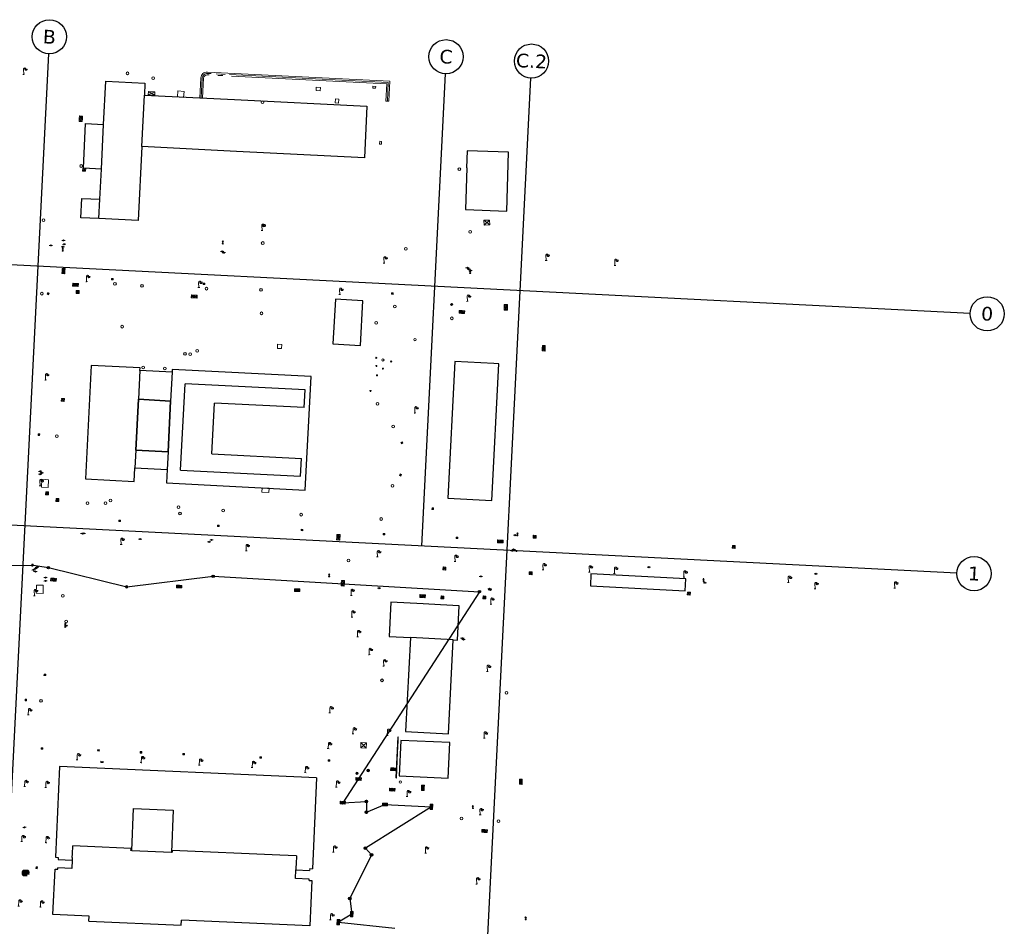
# Model space of a CAD drawing. Header units: millimetres. Extents: x 32690613 to 32694766, y 5342952 to 5344788.
# Tile 25 of 27: x 32692691 to 32692979, y 5344272 to 5344537. Entities that reach past the tile are written whole.
import ezdxf

# ---------------------------------------------------------------- set-up
doc = ezdxf.new("R2010")
doc.units = ezdxf.units.MM
doc.layers.get('Defpoints').update_dxf_attribs({"color": 11})
doc.layers.add('_GP_Block_Schachtdeckel', color=54, linetype='Continuous')
for name, color, linetype, lineweight in [('_Grünplan (RV)_Block_Schachtdeckel', 8, 'Continuous', 5), ('Ein-Beleuchtung_Mast', 252, 'Continuous', 18), ('Ein-Einbringöffnung', 33, 'Continuous', 5), ('Ent-Entwässerungskasten', 140, 'Continuous', 5), ('Ent-Straßeneinlauf', 150, 'Continuous', 5), ('KI_GWM', 5, 'Continuous', 18), ('KI_Schaechte_und_Gullys', 32, 'Continuous', 18), ('Ver-Brunnen_unterirdisch', 9, 'Continuous', 5), ('Ver-Deckel_Dieseltank', 161, 'Continuous', 9), ('Ver-Deckel_ELT', 20, 'Continuous', 5), ('Ver-Deckel_Schmutz', 30, 'Continuous', 9), ('Ver-Deckel_Sicker', 150, 'Continuous', 9), ('Ver-Deckel_Unbekannt', 80, 'Continuous', 9), ('Ver-Elektro_u_Verteilerkästen', 10, 'Continuous', 13), ('Ver-Gas_Station', 50, 'Continuous', 9), ('Ver-Hydrant_Oberflur', 170, 'Continuous', 13), ('Ver-Hydrant_Unterflur', 140, 'Continuous', 13), ('Ver-Pipeline', 213, 'Continuous', 13), ('Ver-Schacht_Unbekannt_007', 12, 'Continuous', 80)]:
    doc.layers.add(name, color=color, linetype=linetype, lineweight=lineweight)
doc.styles.add('Verdana', font='verdana.ttf')

# ---------------------------------------------------------------- blocks, each defined once
blk = doc.blocks.new('Schachtdeckel_ELT')
at = {"layer": 'Ver-Deckel_ELT'}
for p, q in [((-2.24, 0.61), (-2.16, 1.45)), ((-2.24, 0.61), (-1.32, 1.38)), ((-1.39, 0.53), (-2.24, 0.61)), ((-2.16, 1.45), (-1.32, 1.38)), ((-2.16, 1.45), (-1.39, 0.53)), ((-1.32, 1.38), (-1.39, 0.53))]:
    blk.add_line(p, q, dxfattribs=at)
blk = doc.blocks.new('Wasserschieber')
at = {"layer": 'Ver-Hydrant_Unterflur'}
for p, q in [((-0.15, 0), (-0.5, 0)), ((0.15, 0), (0.5, 0))]:
    blk.add_line(p, q, dxfattribs=at).dxf.unprotected_set("ltscale", 0)
blk.add_circle((0, 0), 0.15, dxfattribs=at).dxf.unprotected_set("ltscale", 0)
blk = doc.blocks.new('Oberflurhydrant')
at = {"layer": 'Ver-Hydrant_Oberflur'}
for p, q in [((0, 0.8), (-0.2, 0.48)), ((0, 0.48), (-0.2, 0.48)), ((0, 0.8), (0.2, 0.48)), ((0, 0.15), (0, 0.48)), ((0, 0.48), (0.2, 0.48))]:
    blk.add_line(p, q, dxfattribs=at)
blk.add_circle((0, 0), 0.15, dxfattribs=at)
blk = doc.blocks.new('Gruppe-1587-1')
for p, q in [((-4469457.17, -5342657.58), (-4469456.67, -5342657.58)), ((-4469457.17, -5342657.63), (-4469456.67, -5342657.63)), ((-4469457.17, -5342657.68), (-4469456.67, -5342657.68)), ((-4469457.17, -5342657.73), (-4469456.67, -5342657.73)), ((-4469457.17, -5342657.78), (-4469456.67, -5342657.78)), ((-4469457.17, -5342657.83), (-4469456.67, -5342657.83)), ((-4469457.17, -5342657.88), (-4469456.67, -5342657.88)), ((-4469457.17, -5342657.93), (-4469456.67, -5342657.93)), ((-4469457.17, -5342657.98), (-4469456.67, -5342657.98))]:
    blk.add_line(p, q)
at = {"flags": 128}
blk.add_lwpolyline([(-4469457.17, -5342657.53), (-4469456.67, -5342657.53), (-4469456.67, -5342658.03), (-4469457.17, -5342658.03)], close=True, dxfattribs=at)
blk = doc.blocks.new('Gully Mitte')
at = {"layer": 'Ent-Straßeneinlauf', "lineweight": 5}
for p, q in [((-0.25, 0.2), (-0.25, -0.2)), ((0.25, 0.2), (-0.25, 0.2)), ((-0.12, 0.2), (-0.12, -0.2)), ((0, 0.2), (0, -0.2)), ((0.12, -0.2), (0.12, 0.2)), ((0.25, -0.2), (0.25, 0.2)), ((-0.25, -0.2), (0.25, -0.2))]:
    blk.add_line(p, q, dxfattribs=at)
blk = doc.blocks.new('Gully Rand')
at = {"layer": 'Ent-Straßeneinlauf'}
blk.add_blockref('Gully Mitte', (0, -0.2), dxfattribs=at)
blk = doc.blocks.new('A$C78070446')
for p, q in [((4469989.15, 5343046.05), (4469922.86, 5342307.18)), ((4470104.68, 5343035.69), (4470092.34, 5342898.17)), ((4470129.58, 5343033.45), (4470100.95, 5342714.26)), ((4469505.56, 5343027.12), (4470255.14, 5342959.86)), ((4469498.77, 5342951.42), (4470248.35, 5342884.17))]:
    blk.add_line(p, q)
for centre in [(4469989.59, 5343051.03), (4470105.13, 5343040.67), (4470130.03, 5343038.43), (4470260.12, 5342959.42), (4470253.33, 5342883.72)]:
    blk.add_circle(centre, 5)
at = {"char_height": 4, "attachment_point": 5, "rotation": 354.86, "line_spacing_factor": 0.252012, "style": 'Verdana'}
for s, insert in [('B', (4469989.59, 5343051.03)), ('C', (4470105.13, 5343040.67)), ('C.2', (4470130.03, 5343038.43)), ('0', (4470260.12, 5342959.42)), ('1', (4470253.33, 5342883.72))]:
    blk.add_mtext(s, dxfattribs=dict(at, insert=insert))
blk = doc.blocks.new('Lampe')
at = {"layer": 'Ein-Beleuchtung_Mast', "lineweight": 5}
for p, q in [((0, 0), (-0.25, 0)), ((0, 1.5), (0, 0)), ((0, 0), (0.25, 0)), ((0.7, 1.5), (0.3, 1.5)), ((0.7, 1.5), (1.1, 1.5))]:
    blk.add_line(p, q, dxfattribs=at)
at = {"layer": 'Ein-Beleuchtung_Mast', "lineweight": 5, "flags": 128}
for points in [[(0.7, 1.5, 0.414214), (0.35, 1.85, 0.414214), (0, 1.5)], [(0.35, 1.5, 0.414214), (0.7, 1.15, 0.414214), (1.05, 1.5)]]:
    blk.add_lwpolyline(points, format="xyb", dxfattribs=at)
blk = doc.blocks.new('Schachtdeckel_rund_')
for p, q in [((-0.2625, 0), (0.2625, 0)), ((0, 0.2625), (0, -0.2625))]:
    blk.add_line(p, q)
for radius in [0.375, 0.2625]:
    blk.add_circle((0, 0), radius)
blk = doc.blocks.new('A$C191C7936')
at = {"flags": 128}
blk.add_lwpolyline([(-0.36, 0.19), (0.38, 0.16), (0.36, -0.19), (-0.38, -0.16)], close=True, dxfattribs=at)
at = {"layer": 'Defpoints', "insert": (0, 0), "char_height": 0.06, "width": 0.5052, "attachment_point": 5, "rotation": 357.4665, "line_spacing_factor": 0.945368, "style": 'Verdana'}
blk.add_mtext('FW-Einspeise-\\Pkasten\\PH: 1,15 m', dxfattribs=at)
blk = doc.blocks.new('Gully_rechteckig_seitlich_gem_')
at = {"lineweight": -2}
for p, q in [((0.285, 0), (-0.28875, 0)), ((-0.28875, 0), (-0.28875, -0.375)), ((-0.0975, 0), (-0.0975, -0.375)), ((0, 0), (0, 0.075)), ((0.0975, -0.375), (0.0975, 0)), ((0.285, -0.375), (0.285, 0)), ((-0.28875, -0.375), (0.285, -0.375))]:
    blk.add_line(p, q, dxfattribs=at)
blk = doc.blocks.new('A$C0bbd0210')
blk.add_lwpolyline([(0.03, 0.76), (1.56, 0.69), (1.52, -0.08), (0, 0)], close=True)
for points in [[(0, 0), (0.8, 0.73), (1.52, -0.08)], [(1.56, 0.69), (0.76, -0.04), (0.03, 0.76)], [(0.76, -0.04), (0.8, 0.73)]]:
    blk.add_lwpolyline(points)
blk = doc.blocks.new('Schachtdeckel_rund')
at = {"lineweight": -2}
for p, q in [((-0.35, 0), (0.35, 0)), ((0, 0.35), (0, -0.35))]:
    blk.add_line(p, q, dxfattribs=at)
for radius in [0.5, 0.35]:
    blk.add_circle((0, 0), radius, dxfattribs=at)

msp = doc.modelspace()

# ---------------------------------------------------------------- linework, layer by layer
at = {"layer": 'Defpoints', "transparency": 33554687}
for p, q in [((32692715.93, 5344506.52), (32692716.57, 5344519.19)), ((32692716.57, 5344519.19), (32692728.01, 5344518.61)), ((32692728.01, 5344518.61), (32692727.84, 5344515.1)), ((32692727.08, 5344500.03), (32692727.84, 5344515.1)), ((32692727.84, 5344515.1), (32692754.16, 5344513.77)), ((32692754.16, 5344513.77), (32692792.86, 5344511.82)), ((32692792.86, 5344511.82), (32692792.1, 5344496.72)), ((32692710.02, 5344493.73), (32692710.68, 5344506.79)), ((32692710.68, 5344506.79), (32692715.93, 5344506.52)), ((32692715.27, 5344493.47), (32692715.93, 5344506.52)), ((32692727.08, 5344500.03), (32692725.98, 5344478.4)), ((32692754.76, 5344498.63), (32692727.08, 5344500.03)), ((32692792.1, 5344496.72), (32692754.76, 5344498.63)), ((32692715.27, 5344493.47), (32692710.02, 5344493.73)), ((32692714.54, 5344478.98), (32692714.82, 5344484.62)), ((32692725.98, 5344478.4), (32692714.54, 5344478.98)), ((32692712.33, 5344436.03), (32692710.66, 5344402.9)), ((32692726.57, 5344435.34), (32692712.33, 5344436.03)), ((32692726.53, 5344434.56), (32692726.11, 5344426.16)), ((32692726.53, 5344434.56), (32692726.57, 5344435.34)), ((32692735.93, 5344434.07), (32692726.53, 5344434.56)), ((32692735.97, 5344434.84), (32692735.93, 5344434.07)), ((32692776.55, 5344432.83), (32692735.97, 5344434.84)), ((32692735.93, 5344434.07), (32692735.51, 5344425.67)), ((32692774.84, 5344399.66), (32692776.55, 5344432.83)), ((32692738.42, 5344405.46), (32692739.72, 5344430.71)), ((32692774.78, 5344428.96), (32692739.72, 5344430.71)), ((32692774.51, 5344423.73), (32692774.78, 5344428.96)), ((32692726.11, 5344426.16), (32692725.37, 5344411.33)), ((32692735.51, 5344425.67), (32692726.11, 5344426.16)), ((32692734.75, 5344410.86), (32692735.51, 5344425.67)), ((32692747.54, 5344410.21), (32692748.3, 5344425.03)), ((32692774.51, 5344423.73), (32692748.3, 5344425.03)), ((32692725.36, 5344411.33), (32692725.1, 5344406.13)), ((32692725.37, 5344411.33), (32692734.75, 5344410.86)), ((32692734.75, 5344410.86), (32692734.48, 5344405.66)), ((32692747.54, 5344410.21), (32692773.74, 5344408.87)), ((32692773.47, 5344403.68), (32692773.74, 5344408.87)), ((32692724.9, 5344402.19), (32692725.1, 5344406.13)), ((32692725.1, 5344406.13), (32692734.48, 5344405.66)), ((32692710.66, 5344402.9), (32692724.9, 5344402.19)), ((32692734.48, 5344405.66), (32692734.29, 5344401.72)), ((32692738.42, 5344405.46), (32692773.47, 5344403.68)), ((32692734.29, 5344401.72), (32692774.84, 5344399.66)), ((32692818.07, 5344355.85), (32692805.55, 5344356.57)), ((32692703.07, 5344318.88), (32692701.89, 5344292.31)), ((32692778.11, 5344315.56), (32692703.07, 5344318.88)), ((32692778.11, 5344315.56), (32692776.94, 5344288.99)), ((32692724.14, 5344294.33), (32692724.68, 5344306.6)), ((32692724.68, 5344306.6), (32692736.28, 5344306.09)), ((32692736.28, 5344306.09), (32692735.74, 5344293.82)), ((32692706.81, 5344293.28), (32692706.92, 5344295.63)), ((32692711.23, 5344295.44), (32692706.92, 5344295.63)), ((32692723.95, 5344294.87), (32692711.23, 5344295.44)), ((32692723.93, 5344294.34), (32692723.95, 5344294.87)), ((32692724.14, 5344294.33), (32692723.93, 5344294.34)), ((32692724.14, 5344294.33), (32692735.74, 5344293.82)), ((32692735.74, 5344293.82), (32692735.92, 5344293.81)), ((32692735.95, 5344294.33), (32692735.92, 5344293.81)), ((32692767.44, 5344292.93), (32692735.95, 5344294.33)), ((32692701.89, 5344292.31), (32692702.7, 5344292.28)), ((32692702.7, 5344292.28), (32692702.68, 5344291.68)), ((32692702.68, 5344291.68), (32692706.73, 5344291.5)), ((32692706.73, 5344291.5), (32692706.63, 5344289.05)), ((32692706.77, 5344292.22), (32692706.73, 5344291.5)), ((32692706.77, 5344292.22), (32692706.81, 5344293.28)), ((32692772.23, 5344292.72), (32692767.44, 5344292.93)), ((32692772.23, 5344292.72), (32692772.13, 5344290.39)), ((32692701.15, 5344275.62), (32692701.74, 5344288.86)), ((32692701.74, 5344288.86), (32692702.55, 5344288.83)), ((32692702.55, 5344288.83), (32692702.57, 5344289.23)), ((32692706.63, 5344289.05), (32692702.57, 5344289.23)), ((32692771.94, 5344286.11), (32692772.05, 5344288.61)), ((32692772.08, 5344289.33), (32692772.05, 5344288.61)), ((32692772.05, 5344288.61), (32692776.1, 5344288.44)), ((32692772.13, 5344290.39), (32692772.08, 5344289.33)), ((32692776.13, 5344289.03), (32692776.1, 5344288.44)), ((32692776.13, 5344289.03), (32692776.94, 5344288.99)), ((32692775.99, 5344285.93), (32692771.94, 5344286.11)), ((32692775.98, 5344285.58), (32692775.99, 5344285.93)), ((32692775.98, 5344285.58), (32692776.79, 5344285.54)), ((32692776.79, 5344285.54), (32692776.2, 5344272.3)), ((32692711.7, 5344275.15), (32692701.15, 5344275.62)), ((32692711.63, 5344273.62), (32692711.7, 5344275.15)), ((32692711.63, 5344273.62), (32692738.61, 5344272.43)), ((32692738.61, 5344272.43), (32692738.68, 5344273.96)), ((32692776.2, 5344272.3), (32692738.68, 5344273.96))]:
    msp.add_line(p, q, dxfattribs=at).dxf.unprotected_set("ltscale", 0)
at = {"layer": 'Defpoints', "transparency": 33554687, "flags": 128}
for points in [[(32692822.03, 5344493.83), (32692821.66, 5344481.6), (32692833.66, 5344481.17), (32692834.22, 5344498.35), (32692822.1, 5344498.81), (32692821.93, 5344493.84)], [(32692782.93, 5344442.37), (32692790.93, 5344441.93), (32692791.64, 5344454.93), (32692783.62, 5344455.39)], [(32692829.28, 5344396.64), (32692831.34, 5344436.58), (32692829.91, 5344436.65), (32692818.47, 5344437.24), (32692816.44, 5344397.3)], [(32692726.11, 5344426.16), (32692735.51, 5344425.67), (32692734.75, 5344410.86), (32692725.37, 5344411.33)], [(32692858.28, 5344375.14), (32692858.1, 5344371.63), (32692885.78, 5344370.18), (32692885.98, 5344373.69)], [(32692799.8, 5344366.9), (32692799.3, 5344356.88), (32692805.55, 5344356.57), (32692804.14, 5344329.07), (32692816.68, 5344328.42), (32692818.07, 5344355.85), (32692819.33, 5344355.79), (32692819.81, 5344365.83), (32692814.35, 5344366.12), (32692809.27, 5344366.39)], [(32692817.05, 5344325.85), (32692802.71, 5344326.45), (32692802.22, 5344316.12), (32692816.57, 5344315.45)]]:
    msp.add_lwpolyline(points, close=True, dxfattribs=at).dxf.unprotected_set("ltscale", 0)
at = {"layer": 'Defpoints', "transparency": 33554687}
for points in [[(32692709.53, 5344484.87), (32692714.82, 5344484.62), (32692715.27, 5344493.47)], [(32692714.54, 5344478.98), (32692709.26, 5344479.23), (32692709.53, 5344484.87)], [(32692687.21, 5344377.58), (32692695.32, 5344377.68), (32692699.8, 5344376.97), (32692722.68, 5344371.35), (32692747.94, 5344374.44), (32692825.69, 5344369.94), (32692785.77, 5344308.27), (32692792.68, 5344308.63), (32692792.68, 5344305.49), (32692798.12, 5344307.72), (32692811.69, 5344307.07), (32692792.38, 5344295), (32692794.18, 5344293.05), (32692787.82, 5344280.26), (32692788.4, 5344275.71), (32692784.5, 5344273.36), (32692800.97, 5344271.61)]]:
    msp.add_lwpolyline(points, dxfattribs=at).dxf.unprotected_set("ltscale", 0)
at = {"layer": 'Ein-Einbringöffnung', "transparency": 33554687, "flags": 128}
msp.add_lwpolyline([(32692737.53, 5344514.56), (32692739.29, 5344514.42), (32692739.42, 5344516.14), (32692737.66, 5344516.28), (32692737.53, 5344514.56)], dxfattribs=at).dxf.unprotected_set("ltscale", 0)
at = {"layer": 'Ent-Entwässerungskasten', "transparency": 33554687}
for p, q in [((32692801.31, 5344315.49), (32692801.84, 5344327.48)), ((32692801.94, 5344326.39), (32692801.78, 5344322.87)), ((32692801.99, 5344327.47), (32692801.84, 5344327.48)), ((32692801.94, 5344326.39), (32692801.99, 5344327.47)), ((32692801.78, 5344322.87), (32692801.68, 5344320.61)), ((32692801.68, 5344320.61), (32692801.46, 5344315.48)), ((32692801.31, 5344315.49), (32692801.46, 5344315.48))]:
    msp.add_line(p, q, dxfattribs=at).dxf.unprotected_set("ltscale", 0)
at = {"layer": 'KI_GWM', "transparency": 33554687}
for p, q in [((32692795.41, 5344438.27), (32692795.74, 5344438.26)), ((32692795.44, 5344435.93), (32692795.77, 5344435.92)), ((32692797.34, 5344435.15), (32692797.67, 5344435.13)), ((32692799.76, 5344437.22), (32692800.09, 5344437.21)), ((32692795.6, 5344433.18), (32692795.93, 5344433.17)), ((32692793.7, 5344428.62), (32692794.03, 5344428.6))]:
    msp.add_line(p, q, dxfattribs=at).dxf.unprotected_set("ltscale", 0)
for centre in [(32692795.58, 5344438.27), (32692795.61, 5344435.92), (32692797.51, 5344435.14), (32692799.92, 5344437.22), (32692795.77, 5344433.18), (32692793.87, 5344428.61)]:
    msp.add_circle(centre, 0.165, dxfattribs=at).dxf.unprotected_set("ltscale", 0)
at = {"layer": 'Ver-Brunnen_unterirdisch', "transparency": 33554687}
for centre in [(32692806.85, 5344443.62), (32692797.49, 5344437.68), (32692797.49, 5344437.68)]:
    msp.add_circle(centre, 0.34, dxfattribs=at).dxf.unprotected_set("ltscale", 0)
at = {"layer": 'Ver-Deckel_Dieseltank', "transparency": 33554687}
for p, q in [((32692791.08, 5344325.86), (32692791.03, 5344324.3)), ((32692792.71, 5344325.79), (32692791.03, 5344324.3)), ((32692792.64, 5344324.24), (32692791.08, 5344325.86)), ((32692792.71, 5344325.79), (32692791.08, 5344325.86)), ((32692792.64, 5344324.24), (32692792.71, 5344325.79)), ((32692791.03, 5344324.3), (32692792.64, 5344324.24))]:
    msp.add_line(p, q, dxfattribs=at).dxf.unprotected_set("ltscale", 0)
at = {"layer": 'Ver-Deckel_ELT', "transparency": 33554687}
for p, q in [((32692799.82, 5344318.49), (32692799.76, 5344317.72)), ((32692800.59, 5344318.43), (32692799.76, 5344317.72)), ((32692799.76, 5344317.72), (32692800.53, 5344317.66)), ((32692800.59, 5344318.43), (32692799.82, 5344318.49)), ((32692799.82, 5344318.49), (32692800.53, 5344317.66)), ((32692800.59, 5344318.43), (32692800.53, 5344317.66)), ((32692801.35, 5344318.37), (32692800.53, 5344317.66)), ((32692800.53, 5344317.66), (32692801.3, 5344317.61)), ((32692801.35, 5344318.37), (32692800.59, 5344318.43)), ((32692801.3, 5344317.61), (32692800.59, 5344318.43)), ((32692801.35, 5344318.37), (32692801.3, 5344317.61)), ((32692789.6, 5344314.82), (32692790.44, 5344315.58)), ((32692790.4, 5344314.78), (32692789.64, 5344315.62)), ((32692790.44, 5344315.58), (32692790.4, 5344314.78)), ((32692791.23, 5344315.54), (32692790.4, 5344314.78)), ((32692790.44, 5344315.58), (32692791.2, 5344314.74)), ((32692799.43, 5344311.71), (32692800.26, 5344312.47)), ((32692800.23, 5344311.67), (32692799.46, 5344312.5)), ((32692800.26, 5344312.47), (32692800.23, 5344311.67)), ((32692801.06, 5344312.44), (32692800.23, 5344311.67)), ((32692800.26, 5344312.47), (32692801.03, 5344311.64)), ((32692808.77, 5344311.85), (32692808.8, 5344312.62)), ((32692809.58, 5344312.59), (32692808.77, 5344311.85)), ((32692809.55, 5344311.82), (32692808.77, 5344311.85)), ((32692808.8, 5344312.62), (32692808.83, 5344313.38)), ((32692809.61, 5344313.35), (32692808.8, 5344312.62)), ((32692809.55, 5344311.82), (32692808.8, 5344312.62)), ((32692809.58, 5344312.59), (32692808.8, 5344312.62)), ((32692809.61, 5344313.35), (32692808.83, 5344313.38)), ((32692808.83, 5344313.38), (32692809.58, 5344312.59)), ((32692809.58, 5344312.59), (32692809.55, 5344311.82)), ((32692809.61, 5344313.35), (32692809.58, 5344312.59))]:
    msp.add_line(p, q, dxfattribs=at).dxf.unprotected_set("ltscale", 0)
at = {"layer": 'Ver-Deckel_ELT', "transparency": 33554687, "flags": 128}
for points in [[(32692708.79, 5344507.4), (32692709.7, 5344507.34), (32692709.75, 5344508.14), (32692708.84, 5344508.2), (32692708.79, 5344507.4), (32692709.75, 5344508.14), (32692709.7, 5344507.34), (32692708.84, 5344508.2), (32692708.89, 5344509), (32692709.81, 5344508.95), (32692709.75, 5344508.14), (32692708.89, 5344509), (32692708.84, 5344508.2), (32692709.81, 5344508.95)], [(32692827.08, 5344477.03), (32692828.72, 5344477.12), (32692828.64, 5344478.56), (32692827, 5344478.5), (32692827.08, 5344477.03), (32692828.64, 5344478.56), (32692828.72, 5344477.12), (32692827, 5344478.5)], [(32692703.76, 5344462.89), (32692704.59, 5344462.85), (32692704.63, 5344463.6), (32692703.8, 5344463.64), (32692703.76, 5344462.89), (32692704.63, 5344463.6), (32692704.59, 5344462.85), (32692703.8, 5344463.64), (32692703.85, 5344464.4), (32692704.66, 5344464.35), (32692704.63, 5344463.6), (32692703.85, 5344464.4), (32692704.66, 5344464.35), (32692703.8, 5344463.64)], [(32692706.9, 5344460.1), (32692706.86, 5344459.25), (32692707.71, 5344459.21), (32692707.75, 5344460.05), (32692706.9, 5344460.1), (32692707.71, 5344459.21), (32692706.86, 5344459.25), (32692707.75, 5344460.05), (32692708.6, 5344460.01), (32692708.55, 5344459.16), (32692707.71, 5344459.21), (32692708.6, 5344460.01), (32692708.55, 5344459.16), (32692707.75, 5344460.05)], [(32692707.9, 5344457.13), (32692708.75, 5344457.09), (32692708.8, 5344457.93), (32692707.95, 5344457.98), (32692707.9, 5344457.13), (32692708.8, 5344457.93), (32692708.75, 5344457.09), (32692707.95, 5344457.98)], [(32692741.54, 5344455.83), (32692743.23, 5344455.74), (32692743.28, 5344456.59), (32692741.58, 5344456.68), (32692741.54, 5344455.83), (32692742.43, 5344456.64), (32692742.39, 5344455.79), (32692741.58, 5344456.68), (32692743.28, 5344456.59), (32692742.39, 5344455.79), (32692743.23, 5344455.74), (32692742.43, 5344456.64)], [(32692832.94, 5344452.22), (32692833.87, 5344452.21), (32692833.88, 5344453.03), (32692832.95, 5344453.04), (32692832.94, 5344452.22), (32692833.88, 5344453.03), (32692833.87, 5344452.21), (32692832.95, 5344453.04), (32692832.95, 5344453.86), (32692833.89, 5344453.85), (32692833.88, 5344453.03), (32692832.95, 5344453.86), (32692832.95, 5344453.04), (32692833.89, 5344453.85)], [(32692844.08, 5344441.91), (32692844.04, 5344441.14), (32692844.9, 5344441.09), (32692844.95, 5344441.87), (32692844.08, 5344441.91), (32692844.9, 5344441.09), (32692844.95, 5344441.87), (32692844.04, 5344441.14), (32692843.99, 5344440.33), (32692844.86, 5344440.28), (32692844.9, 5344441.09), (32692843.99, 5344440.33), (32692844.04, 5344441.14), (32692844.86, 5344440.28)], [(32692703.58, 5344425.6), (32692704.43, 5344425.56), (32692704.47, 5344426.41), (32692703.62, 5344426.45), (32692703.58, 5344425.6), (32692704.47, 5344426.41), (32692704.43, 5344425.56), (32692703.62, 5344426.45)], [(32692698.98, 5344398.29), (32692699.83, 5344398.24), (32692699.88, 5344399.09), (32692699.03, 5344399.13), (32692698.98, 5344398.29), (32692699.88, 5344399.09), (32692699.83, 5344398.24), (32692699.03, 5344399.13)], [(32692702.01, 5344396.33), (32692702.86, 5344396.29), (32692702.9, 5344397.14), (32692702.06, 5344397.18), (32692702.01, 5344396.33), (32692702.9, 5344397.14), (32692702.86, 5344396.29), (32692702.06, 5344397.18)], [(32692783.98, 5344385.08), (32692784.89, 5344385.02), (32692784.03, 5344385.89), (32692783.98, 5344385.08), (32692784.95, 5344385.83), (32692784.89, 5344385.02), (32692785, 5344386.64), (32692784.08, 5344386.7), (32692784.03, 5344385.89), (32692784.95, 5344385.83), (32692784.08, 5344386.7), (32692785, 5344386.64), (32692784.03, 5344385.89)], [(32692841.4, 5344385.59), (32692842.25, 5344385.54), (32692842.29, 5344386.39), (32692841.44, 5344386.44), (32692841.4, 5344385.59), (32692842.29, 5344386.39), (32692842.25, 5344385.54), (32692841.44, 5344386.44)], [(32692830.98, 5344384.26), (32692831.82, 5344384.23), (32692831.85, 5344385.03), (32692831.02, 5344385.06), (32692830.98, 5344384.26), (32692831.85, 5344385.03), (32692831.82, 5344384.23), (32692831.02, 5344385.06)], [(32692831.85, 5344385.03), (32692832.65, 5344385), (32692832.62, 5344384.2), (32692831.82, 5344384.23), (32692831.85, 5344385.03), (32692832.62, 5344384.2), (32692832.65, 5344385), (32692831.82, 5344384.23)], [(32692815.04, 5344376.31), (32692815.89, 5344376.27), (32692815.93, 5344377.12), (32692815.08, 5344377.16), (32692815.04, 5344376.31), (32692815.93, 5344377.12), (32692815.89, 5344376.27), (32692815.08, 5344377.16)], [(32692840.21, 5344374.94), (32692841.06, 5344374.9), (32692841.11, 5344375.75), (32692840.26, 5344375.79), (32692840.21, 5344374.94), (32692841.11, 5344375.75), (32692841.06, 5344374.9), (32692840.26, 5344375.79)], [(32692700.53, 5344373.94), (32692700.44, 5344373.15), (32692701.26, 5344373.06), (32692701.35, 5344373.85), (32692700.53, 5344373.94), (32692701.26, 5344373.06), (32692700.44, 5344373.15), (32692701.35, 5344373.85), (32692702.14, 5344373.76), (32692702.05, 5344372.97), (32692701.26, 5344373.06), (32692702.14, 5344373.76), (32692702.05, 5344372.97), (32692701.35, 5344373.85)], [(32692737.24, 5344371.82), (32692737.22, 5344371.07), (32692737.98, 5344371.05), (32692738, 5344371.8), (32692737.24, 5344371.82), (32692737.98, 5344371.04), (32692737.22, 5344371.07), (32692738, 5344371.8), (32692738.76, 5344371.78), (32692738.74, 5344371.02), (32692737.98, 5344371.04), (32692738.76, 5344371.78), (32692738.74, 5344371.02), (32692738, 5344371.8)], [(32692785.41, 5344373.24), (32692786.32, 5344373.18), (32692786.27, 5344372.37), (32692785.36, 5344372.43), (32692785.41, 5344373.24), (32692786.27, 5344372.37), (32692786.32, 5344373.18), (32692785.36, 5344372.43), (32692785.31, 5344371.62), (32692786.22, 5344371.56), (32692786.27, 5344372.37), (32692785.31, 5344371.62), (32692786.22, 5344371.56), (32692785.36, 5344372.43)], [(32692772.48, 5344370.75), (32692771.73, 5344370.74), (32692771.73, 5344369.98), (32692772.49, 5344369.99), (32692772.48, 5344370.75), (32692771.73, 5344369.98), (32692771.73, 5344370.74), (32692772.49, 5344369.99), (32692773.24, 5344370), (32692773.23, 5344370.75), (32692772.48, 5344370.75), (32692773.24, 5344370), (32692772.49, 5344369.99), (32692773.23, 5344370.75)], [(32692808.29, 5344368.28), (32692808.34, 5344369.08), (32692809.14, 5344369.04), (32692809.1, 5344368.23), (32692808.29, 5344368.28), (32692809.14, 5344369.04), (32692808.34, 5344369.08), (32692809.1, 5344368.23), (32692809.9, 5344368.19), (32692809.95, 5344368.99), (32692809.14, 5344369.04), (32692809.9, 5344368.19), (32692809.1, 5344368.23), (32692809.95, 5344368.99)], [(32692814.45, 5344367.85), (32692815.3, 5344367.81), (32692815.34, 5344368.66), (32692814.49, 5344368.7), (32692814.45, 5344367.85), (32692815.34, 5344368.66), (32692815.3, 5344367.81), (32692814.49, 5344368.7)], [(32692826.73, 5344367.86), (32692827.58, 5344367.81), (32692827.62, 5344368.66), (32692826.78, 5344368.71), (32692826.73, 5344367.86), (32692827.62, 5344368.66), (32692827.58, 5344367.81), (32692826.78, 5344368.71)], [(32692886.42, 5344369), (32692887.27, 5344368.96), (32692887.31, 5344369.81), (32692886.46, 5344369.85), (32692886.42, 5344369), (32692887.31, 5344369.81), (32692887.27, 5344368.96), (32692886.46, 5344369.85)], [(32692837.37, 5344313.64), (32692838.14, 5344313.62), (32692838.16, 5344314.39), (32692837.39, 5344314.41), (32692837.37, 5344313.64), (32692838.15, 5344314.39), (32692838.14, 5344313.62), (32692837.39, 5344314.41), (32692837.41, 5344315.18), (32692838.18, 5344315.16), (32692838.16, 5344314.39), (32692837.41, 5344315.18), (32692838.18, 5344315.16), (32692837.39, 5344314.41)], [(32692826.42, 5344300.46), (32692826.36, 5344299.64), (32692827.18, 5344299.59), (32692827.23, 5344300.4), (32692826.42, 5344300.46), (32692827.18, 5344299.59), (32692826.36, 5344299.64), (32692827.23, 5344300.4), (32692828.04, 5344300.35), (32692827.99, 5344299.54), (32692827.18, 5344299.59), (32692828.04, 5344300.35), (32692827.99, 5344299.54), (32692827.23, 5344300.4)]]:
    msp.add_lwpolyline(points, dxfattribs=at).dxf.unprotected_set("ltscale", 0)
at = {"layer": 'Ver-Deckel_ELT', "transparency": 33554687}
for points in [[(32692789.6, 5344314.82), (32692789.64, 5344315.62), (32692791.23, 5344315.54), (32692791.2, 5344314.74)], [(32692799.43, 5344311.71), (32692799.46, 5344312.5), (32692801.06, 5344312.44), (32692801.03, 5344311.64)]]:
    msp.add_lwpolyline(points, close=True, dxfattribs=at).dxf.unprotected_set("ltscale", 0)
at = {"layer": 'Ver-Deckel_Schmutz', "transparency": 33554687}
for centre in [(32692762.77, 5344476.98), (32692727.14, 5344459.36), (32692761.9, 5344458.16), (32692762.02, 5344451.3), (32692739.71, 5344439.42), (32692741.18, 5344439.33), (32692833.6, 5344340.35), (32692831.3, 5344302.89)]:
    msp.add_circle(centre, 0.4, dxfattribs=at).dxf.unprotected_set("ltscale", 0)
at = {"layer": 'Ver-Deckel_Sicker', "transparency": 33554687}
for centre, radius in [((32692722.9, 5344521.44), 0.4), ((32692730.43, 5344520.05), 0.4), ((32692698.38, 5344478.54), 0.4), ((32692719.25, 5344459.94), 0.4), ((32692697.9, 5344457.04), 0.4), ((32692801, 5344453.31), 0.4), ((32692795.56, 5344448.54), 0.4), ((32692817.61, 5344449.84), 0.4), ((32692743.28, 5344440.31), 0.4), ((32692795.91, 5344424.86), 0.4), ((32692800.53, 5344418.2), 0.4), ((32692800.34, 5344400.89), 0.4), ((32692716.47, 5344395.78), 0.4), ((32692717.94, 5344396.58), 0.4), ((32692750.83, 5344393.67), 0.4), ((32692773.67, 5344392.45), 0.4), ((32692797.01, 5344391.19), 0.4), ((32692787.48, 5344379.09), 0.4), ((32692797.25, 5344344.03), 0.4), ((32692697.64, 5344338.07), 0.4), ((32692802.59, 5344314.29), 0.34)]:
    msp.add_circle(centre, radius, dxfattribs=at).dxf.unprotected_set("ltscale", 0)
at = {"layer": 'Ver-Deckel_Unbekannt', "transparency": 33554687, "flags": 128}
for points in [[(32692778.06, 5344517.4), (32692779.25, 5344517.34), (32692779.2, 5344516.35), (32692778.01, 5344516.41), (32692778.06, 5344517.4)], [(32692794.61, 5344517.67), (32692794.58, 5344517.15), (32692795.38, 5344517.11), (32692795.4, 5344517.63), (32692794.61, 5344517.67)], [(32692783.58, 5344512.77), (32692784.58, 5344512.72), (32692784.64, 5344513.92), (32692783.64, 5344513.97), (32692783.58, 5344512.77)], [(32692796.6, 5344501.58), (32692797.13, 5344501.55), (32692797.09, 5344500.75), (32692796.56, 5344500.78), (32692796.6, 5344501.58)], [(32692766.75, 5344442.24), (32692766.7, 5344441.04), (32692767.9, 5344440.99), (32692767.95, 5344442.19), (32692766.75, 5344442.24)], [(32692697.76, 5344400.47), (32692699.7, 5344400.35), (32692699.84, 5344402.68), (32692697.9, 5344402.79), (32692697.76, 5344400.47)], [(32692762.19, 5344399.05), (32692764.19, 5344398.94), (32692764.26, 5344400.19), (32692762.25, 5344400.3), (32692762.19, 5344399.05)], [(32692696.27, 5344369.51), (32692698.25, 5344369.45), (32692698.32, 5344371.8), (32692696.34, 5344371.86), (32692696.27, 5344369.51)]]:
    msp.add_lwpolyline(points, dxfattribs=at).dxf.unprotected_set("ltscale", 0)
at = {"layer": 'Ver-Deckel_Unbekannt', "transparency": 33554687}
for centre in [(32692762.35, 5344513.01), (32692709.4, 5344494.35), (32692819.83, 5344493.46), (32692823.01, 5344475.11), (32692762.4, 5344471.84), (32692804.22, 5344470.12), (32692745.97, 5344458.5), (32692721.38, 5344447.39), (32692727.46, 5344435.48), (32692733.78, 5344435.18), (32692702.25, 5344415.38), (32692711.23, 5344395.85), (32692737.82, 5344394.65), (32692738.24, 5344392.76), (32692704.01, 5344368.71), (32692704.97, 5344361.22), (32692820.5, 5344303.63)]:
    msp.add_circle(centre, 0.4, dxfattribs=at).dxf.unprotected_set("ltscale", 0)
at = {"layer": 'Ver-Gas_Station', "transparency": 33554687}
for p, q in [((32692728.96, 5344515.15), (32692730.91, 5344516.05)), ((32692730.86, 5344515.05), (32692729.01, 5344516.14))]:
    msp.add_line(p, q, dxfattribs=at).dxf.unprotected_set("ltscale", 0)
msp.add_lwpolyline([(32692728.96, 5344515.15), (32692729.01, 5344516.14), (32692730.91, 5344516.05), (32692730.86, 5344515.05)], close=True, dxfattribs=at).dxf.unprotected_set("ltscale", 0)
at = {"layer": 'Ver-Pipeline', "transparency": 33554687}
for points in [[(32692744.06, 5344514.28), (32692744.35, 5344520.1, -0.414214), (32692746.24, 5344521.8), (32692799.51, 5344519.11), (32692799.21, 5344513.26)], [(32692747.31, 5344521.35), (32692746.22, 5344521.4, 0.414214), (32692744.75, 5344520.08), (32692744.46, 5344514.26), (32692744.46, 5344514.26)], [(32692746.76, 5344520.98), (32692746.2, 5344521, 0.414214), (32692745.15, 5344520.06), (32692744.86, 5344514.24)]]:
    msp.add_lwpolyline(points, format="xyb", dxfattribs=at).dxf.unprotected_set("ltscale", 0)
for points in [[(32692751.44, 5344521.14), (32692748.83, 5344521.27)], [(32692750.8, 5344520.77), (32692749.34, 5344520.85)], [(32692798.81, 5344513.28), (32692799.09, 5344518.73), (32692752.66, 5344521.08)], [(32692799.21, 5344513.26), (32692798.41, 5344513.3), (32692798.67, 5344518.35), (32692753.26, 5344520.65)]]:
    msp.add_lwpolyline(points, dxfattribs=at).dxf.unprotected_set("ltscale", 0)
at = {"layer": 'Ver-Schacht_Unbekannt_007', "transparency": 33554687}
msp.add_lwpolyline([(32692693.65, 5344287.25), (32692692.61, 5344287.32), (32692692.67, 5344288.2), (32692693.71, 5344288.13)], close=True, dxfattribs=at).dxf.unprotected_set("ltscale", 0)
for points in [[(32692693.71, 5344288.13), (32692692.61, 5344287.32)], [(32692693.65, 5344287.25), (32692692.67, 5344288.2)]]:
    msp.add_lwpolyline(points, dxfattribs=at).dxf.unprotected_set("ltscale", 0)

# ---------------------------------------------------------------- block references
at = {"layer": '_GP_Block_Schachtdeckel', "transparency": 33554687}
for p in [(32692699.8, 5344376.97), (32692747.94, 5344374.44), (32692825.69, 5344369.94), (32692792.68, 5344308.63), (32692792.68, 5344305.49), (32692792.38, 5344295), (32692794.18, 5344293.05), (32692787.82, 5344280.26)]:
    msp.add_blockref('Schachtdeckel_rund_', p, dxfattribs=at).dxf.unprotected_set("ltscale", 0)
at = {"layer": '_Grünplan (RV)_Block_Schachtdeckel', "transparency": 33554687}
for p in [(32692792.68, 5344308.63), (32692792.68, 5344305.49)]:
    msp.add_blockref('Schachtdeckel_rund_', p, dxfattribs=at).dxf.unprotected_set("ltscale", 0)
at = {"layer": 'Defpoints', "transparency": 33554687, "rotation": 2.237485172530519}
msp.add_blockref('A$C78070446', (28434719.52, -168960.66), dxfattribs=at).dxf.unprotected_set("ltscale", 0)
at = {"layer": 'Ein-Beleuchtung_Mast', "transparency": 33554687}
for p, rotation in [((32692692.61, 5344521.14), 2.237485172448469), ((32692762.2, 5344475.48), 2.237485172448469), ((32692797.85, 5344465.99), 2.237485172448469), ((32692845.19, 5344466.75), 2.237485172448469), ((32692865.27, 5344465.26), 2.237485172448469), ((32692710.98, 5344460.54), 2.237485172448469), ((32692743.75, 5344458.85), 2.237485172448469), ((32692784.92, 5344456.78), 2.237485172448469), ((32692822.18, 5344454.81), 2.237485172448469), ((32692698.99, 5344431.81), 2.237485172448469), ((32692806.88, 5344422.16), 2.237485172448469), ((32692697.36, 5344400.88), 2.237485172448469), ((32692721.06, 5344383.75), 2.237485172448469), ((32692757.6, 5344381.91), 2.237485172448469), ((32692795.92, 5344380.1), 2.237485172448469), ((32692818.57, 5344378.77), 2.237485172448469), ((32692844.28, 5344376.31), 0.8041097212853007), ((32692857.83, 5344375.67), 2.237485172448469), ((32692865.14, 5344375.26), 0.8041097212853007), ((32692885.43, 5344374.21), 0.8041097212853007), ((32692915.95, 5344372.62), 2.237485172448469), ((32692923.73, 5344370.8), 2.237485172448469), ((32692946.99, 5344370.98), 2.237485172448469), ((32692695.74, 5344368.76), 2.237485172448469), ((32692788.25, 5344368.85), 2.237485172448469), ((32692829.06, 5344366.25), 2.237485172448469), ((32692788.47, 5344362.53), 2.237485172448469), ((32692790.12, 5344356.75), 2.237485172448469), ((32692793.54, 5344351.53), 2.237485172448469), ((32692797.77, 5344348.22), 2.237485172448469), ((32692828.04, 5344346.6), 2.237485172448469), ((32692693.92, 5344333.95), 357.4665109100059), ((32692781.98, 5344334.53), 357.4665109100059), ((32692788.74, 5344328.37), 357.4665109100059), ((32692798.76, 5344327.93), 357.4665109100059), ((32692827.13, 5344327.11), 2.237485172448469), ((32692781.52, 5344324.07), 357.4665109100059), ((32692708.19, 5344320.8), 357.4665109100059), ((32692726.89, 5344319.97), 357.4665109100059), ((32692743.87, 5344319.22), 357.4665109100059), ((32692759.31, 5344318.54), 357.4665109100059), ((32692774.81, 5344317.05), 357.4665109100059), ((32692692.84, 5344312.98), 357.4665109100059), ((32692699.02, 5344312.71), 357.4665109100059), ((32692783.88, 5344312.81), 357.4665109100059), ((32692804.56, 5344310.05), 357.4665109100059), ((32692825.92, 5344304.74), 2.237485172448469), ((32692692.03, 5344296.9), 357.4665109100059), ((32692699.08, 5344296.59), 357.4665109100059), ((32692783.04, 5344293.83), 357.4665109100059), ((32692809.97, 5344293.54), 2.237485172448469), ((32692824.92, 5344284.51), 2.237485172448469), ((32692691.09, 5344278.06), 357.4665109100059), ((32692697.48, 5344277.78), 357.4665109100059), ((32692782.16, 5344274.03), 357.4665109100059)]:
    msp.add_blockref('Lampe', p, dxfattribs=dict(at, rotation=rotation)).dxf.unprotected_set("ltscale", 0)
at = {"layer": 'Ent-Straßeneinlauf', "transparency": 33554687}
for name, p, rotation in [('Gully Mitte', (32692718.5, 5344461.25), 357.8636046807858), ('Gully Mitte', (32692745.28, 5344459.9), 357.8636046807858), ('Gully Mitte', (32692699.75, 5344457.05), 244.7463115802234), ('Gully Mitte', (32692800.24, 5344457.05), 357.8636046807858), ('Gully Mitte', (32692817.61, 5344453.9), 221.7908431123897), ('Gully Rand', (32692697.25, 5344415.85), 267.8636046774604), ('Gully Rand', (32692802.97, 5344413.66), 23.08069901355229), ('Gully Rand', (32692802.57, 5344403.87), 150.3690446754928), ('Gully Rand', (32692812.25, 5344394.21), 267.8636046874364), ('Gully Rand', (32692720.62, 5344390.88), 357.8636046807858), ('Gully Rand', (32692749.48, 5344389.41), 357.8636046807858), ('Gully Rand', (32692773.87, 5344388.17), 357.8636046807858), ('Gully Rand', (32692797.86, 5344386.96), 357.8636046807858), ('Gully Rand', (32692819.13, 5344385.87), 357.8636046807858), ('Gully_rechteckig_seitlich_gem_', (32692695.32, 5344377.68), 266.83975411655), ('Gully Rand', (32692698.79, 5344345.85), 357.0440748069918), ('Gully Rand', (32692693.41, 5344338.27), 267.0440748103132), ('Gully Mitte', (32692697.96, 5344324.12), 177.4665109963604), ('Gully Mitte', (32692714.44, 5344323.58), 177.4665109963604), ('Gruppe-1587-1', (37393978.33, 10484193.78), 357.4665109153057), ('Gully Mitte', (32692726.85, 5344323.03), 177.4665109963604), ('Gully Mitte', (32692739.34, 5344322.48), 177.4665109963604), ('Gully Mitte', (32692761.82, 5344321.48), 177.4665109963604), ('Gully Mitte', (32692781.78, 5344320.6), 177.4665109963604), ('Gully Mitte', (32692696.38, 5344289.24), 267.4665109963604)]:
    msp.add_blockref(name, p, dxfattribs=dict(at, rotation=rotation)).dxf.unprotected_set("ltscale", 0)
at = {"layer": 'KI_Schaechte_und_Gullys', "transparency": 33554687, "xscale": 0.75, "yscale": 0.75, "zscale": 0.75}
for p in [(32692789.93, 5344316.84), (32692793.22, 5344317.69)]:
    msp.add_blockref('Schachtdeckel_rund', p, dxfattribs=at).dxf.unprotected_set("ltscale", 0)
at = {"layer": 'Ver-Deckel_ELT', "transparency": 33554687}
for name, p, rotation in [('Schachtdeckel_ELT', (32692709.34, 5344491.44), 272.2374851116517), ('A$C0bbd0210', (32692784.99, 5344307.94), 358.4625178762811), ('A$C0bbd0210', (32692797.35, 5344307.35), 2.063636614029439), ('A$C0bbd0210', (32692811.35, 5344307.85), 269.9764450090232), ('A$C0bbd0210', (32692788.04, 5344276.48), 271.5761786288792), ('A$C0bbd0210', (32692784.15, 5344274.14), 270.43391035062)]:
    msp.add_blockref(name, p, dxfattribs=dict(at, rotation=rotation)).dxf.unprotected_set("ltscale", 0)
for p, xscale, yscale, zscale, rotation in [((32692819.33, 5344449.99), 0.9388681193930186, 0.9388681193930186, 0.9388681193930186, 272.5396468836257), ((32692820.12, 5344449.96), 0.9388681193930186, 0.9388681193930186, 0.9388681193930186, 272.5396468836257), ((32692899.05, 5344381.22), 0.9999908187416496, 0.9999908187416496, 0.9999908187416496, 271.9527259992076)]:
    msp.add_blockref('Schachtdeckel_ELT', p, dxfattribs=dict(at, xscale=xscale, yscale=yscale, zscale=zscale, rotation=rotation)).dxf.unprotected_set("ltscale", 0)
msp.add_blockref('Schachtdeckel_rund_', (32692722.68, 5344371.35), dxfattribs=at).dxf.unprotected_set("ltscale", 0)
at = {"layer": 'Ver-Elektro_u_Verteilerkästen', "transparency": 33554687}
msp.add_blockref('A$C191C7936', (32692715.46, 5344320.19), dxfattribs=at).dxf.unprotected_set("ltscale", 0)
at = {"layer": 'Ver-Hydrant_Oberflur', "transparency": 33554687}
for p, rotation in [((32692750.75, 5344471.69), 2.237485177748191), ((32692750.75, 5344471.69), 2.237485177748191), ((32692704, 5344469.6), 2.237485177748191), ((32692704, 5344469.6), 2.237485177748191), ((32692823, 5344463.07), 2.237485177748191), ((32692823, 5344463.07), 2.237485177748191), ((32692836.81, 5344386.39), 0.8041097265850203), ((32692836.81, 5344386.39), 0.8041097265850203), ((32692781.81, 5344374.42), 2.237485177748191), ((32692781.81, 5344374.42), 2.237485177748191), ((32692891.19, 5344373.05), 0.8041097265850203), ((32692891.19, 5344373.05), 0.8041097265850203), ((32692704.71, 5344359.67), 304.5874458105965), ((32692704.71, 5344359.67), 304.5874458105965), ((32692704.75, 5344360.01), 359.8252061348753), ((32692704.75, 5344360.01), 359.8252061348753), ((32692823.78, 5344306.72), 2.237485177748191), ((32692823.78, 5344306.72), 2.237485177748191), ((32692839.22, 5344274.14), 2.237485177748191), ((32692839.22, 5344274.14), 2.237485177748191)]:
    msp.add_blockref('Oberflurhydrant', p, dxfattribs=dict(at, rotation=rotation)).dxf.unprotected_set("ltscale", 0)
at = {"layer": 'Ver-Hydrant_Unterflur', "transparency": 33554687}
for p, rotation in [((32692704.19, 5344472.6), 2.237485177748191), ((32692704.19, 5344472.6), 2.237485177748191), ((32692700.53, 5344471.14), 2.237485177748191), ((32692700.53, 5344471.14), 2.237485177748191), ((32692703.99, 5344470.73), 2.237485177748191), ((32692703.99, 5344470.73), 2.237485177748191), ((32692704.41, 5344471.47), 2.237485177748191), ((32692704.41, 5344471.47), 2.237485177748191), ((32692750.56, 5344469.4), 2.237485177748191), ((32692750.56, 5344469.4), 2.237485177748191), ((32692751.07, 5344469.02), 2.237485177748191), ((32692751.07, 5344469.02), 2.237485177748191), ((32692822.18, 5344464.59), 2.237485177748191), ((32692822.18, 5344464.59), 2.237485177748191), ((32692822.61, 5344464.18), 2.237485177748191), ((32692822.61, 5344464.18), 2.237485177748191), ((32692823.1, 5344463.77), 2.237485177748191), ((32692823.1, 5344463.77), 2.237485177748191), ((32692697.38, 5344404.26), 2.237485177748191), ((32692697.38, 5344404.26), 2.237485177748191), ((32692697.43, 5344405.12), 2.237485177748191), ((32692697.43, 5344405.12), 2.237485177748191), ((32692697.91, 5344404.68), 2.237485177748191), ((32692697.91, 5344404.68), 2.237485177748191), ((32692709.72, 5344386.93), 2.237485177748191), ((32692709.72, 5344386.93), 2.237485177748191), ((32692710.13, 5344386.97), 2.237485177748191), ((32692710.13, 5344386.97), 2.237485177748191), ((32692836.17, 5344386.46), 0.8041097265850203), ((32692836.17, 5344386.46), 0.8041097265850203), ((32692726.6, 5344385.3), 2.237485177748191), ((32692726.6, 5344385.3), 2.237485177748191), ((32692746.74, 5344384.49), 2.237485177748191), ((32692746.74, 5344384.49), 2.237485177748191), ((32692747.43, 5344385.06), 2.237485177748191), ((32692747.43, 5344385.06), 2.237485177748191), ((32692835.34, 5344381.89), 0.8041097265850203), ((32692835.34, 5344381.89), 0.8041097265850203), ((32692835.7, 5344382.28), 0.8041097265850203), ((32692835.7, 5344382.28), 0.8041097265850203), ((32692836.56, 5344381.84), 0.8041097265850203), ((32692836.56, 5344381.84), 0.8041097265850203), ((32692696.49, 5344377.07), 2.237485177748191), ((32692696.49, 5344377.07), 2.237485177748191), ((32692875.15, 5344377.11), 2.237485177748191), ((32692875.15, 5344377.11), 2.237485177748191), ((32692695.46, 5344376.29), 2.237485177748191), ((32692695.46, 5344376.29), 2.237485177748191), ((32692696, 5344375.82), 2.237485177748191), ((32692696, 5344375.82), 2.237485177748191), ((32692696.04, 5344376.68), 2.237485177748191), ((32692696.04, 5344376.68), 2.237485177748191), ((32692698.98, 5344374.08), 2.237485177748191), ((32692698.98, 5344374.08), 2.237485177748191), ((32692826.13, 5344374.41), 0.8041097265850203), ((32692826.13, 5344374.41), 0.8041097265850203), ((32692923.98, 5344375.16), 0.8041097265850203), ((32692923.98, 5344375.16), 0.8041097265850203), ((32692698.96, 5344373.08), 2.237485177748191), ((32692698.96, 5344373.08), 2.237485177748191), ((32692891.55, 5344372.56), 0.8041097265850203), ((32692891.55, 5344372.56), 0.8041097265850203), ((32692796.4, 5344370.97), 2.237485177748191), ((32692796.4, 5344370.97), 2.237485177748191), ((32692828.69, 5344370.81), 0.8041097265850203), ((32692828.69, 5344370.81), 0.8041097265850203), ((32692828.79, 5344370.46), 0.8041097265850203), ((32692828.79, 5344370.46), 0.8041097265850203), ((32692820.7, 5344356.33), 2.237485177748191), ((32692820.7, 5344356.33), 2.237485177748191), ((32692821.06, 5344355.96), 2.237485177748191), ((32692821.06, 5344355.96), 2.237485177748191), ((32692692.81, 5344301.07), 2.237485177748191), ((32692692.81, 5344301.07), 2.237485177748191)]:
    msp.add_blockref('Wasserschieber', p, dxfattribs=dict(at, rotation=rotation)).dxf.unprotected_set("ltscale", 0)

doc.saveas('drawing.dxf')
